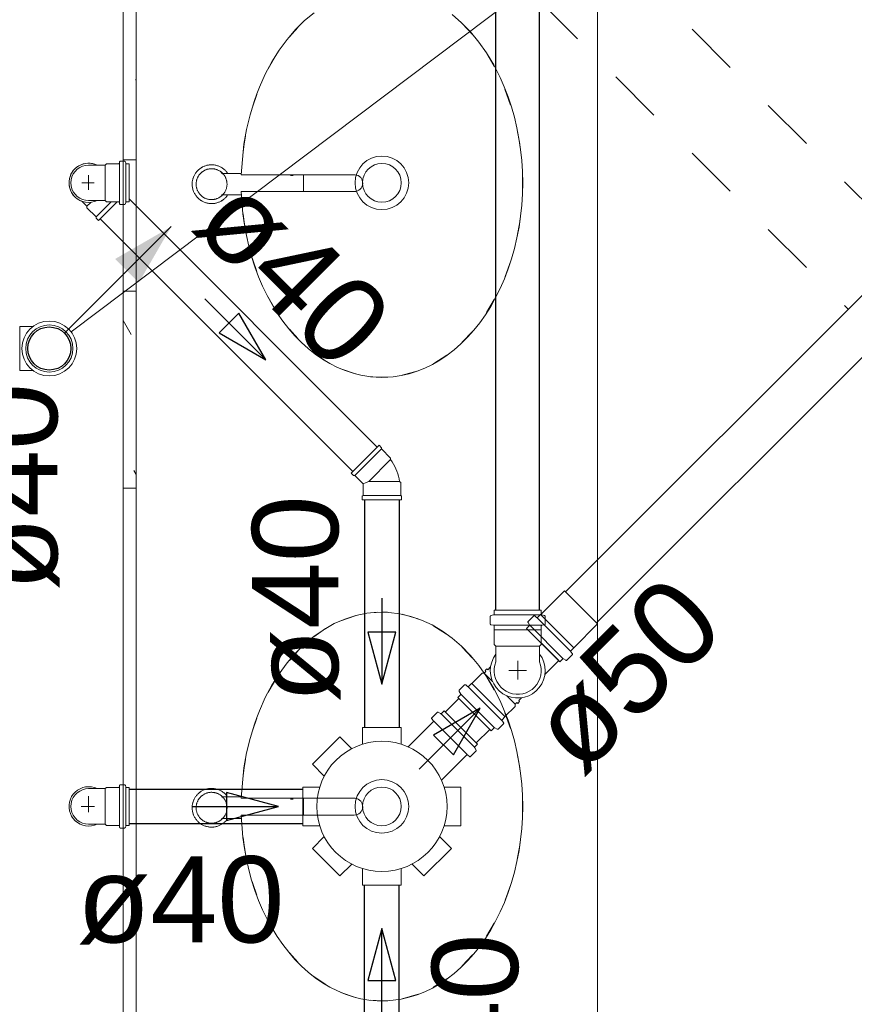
# Model space of a CAD drawing. Header units: millimetres. Extents: x 567 to 934, y -1 to 364.
# Tile 29 of 256: x 606.23 to 608.16, y 44.62 to 46.9. Entities that reach past the tile are written whole.
import ezdxf

# ---------------------------------------------------------------- set-up
doc = ezdxf.new("R2010")
doc.units = ezdxf.units.MM
doc.header["$MEASUREMENT"] = 0
doc.linetypes.add('JIS_02_1.2', pattern=[0.25, 0.125, -0.125])
doc.linetypes.add('NULL', pattern=[0])
for name, color, linetype, lineweight in [('AP-Condutos', 14, 'JIS_02_1.2', 25), ('CV-Condutos', 14, 'Continuous', 25), ('CV-Indicação coluna', 14, 'Continuous', 13), ('Simbolos', 14, 'Continuous', 20), ('Simbolos_int', 14, 'Continuous', 15), ('TQ-Condutos', 14, 'Continuous', 25), ('TQ-Sentido conduto', 14, 'Continuous', 30), ('TQ-Textos conduto', 7, 'Continuous', 9)]:
    doc.layers.add(name, color=color, linetype=linetype, lineweight=lineweight)
doc.layers.add('ARQ FINA', color=8, linetype='Continuous')
doc.styles.add('Arial', font='arial.ttf')

msp = doc.modelspace()

# ---------------------------------------------------------------- hatches: boundary and pattern name
at = {"layer": 'CV-Condutos', "linetype": 'Continuous'}
msp.add_hatch(color=11, dxfattribs=at).paths.add_polyline_path([(606.5771, 46.4209), (606.4472, 46.3459), (606.5021, 46.291)])

# ---------------------------------------------------------------- linework, layer by layer
at = {"layer": 'AP-Condutos'}
for p, q in [((607.4312, 47.2321), (608.2907, 46.3726)), ((607.4312, 46.9448), (608.147, 46.229))]:
    msp.add_line(p, q, dxfattribs=at)
at = {"layer": 'ARQ FINA', "lineweight": 5}
for p, q in [((606.4656, 42.909), (606.4656, 47.239)), ((606.4956, 42.909), (606.4956, 47.242)), ((607.5656, 47.242), (607.5656, 42.939)), ((606.7398, 46.5443), (606.6934, 46.5443)), ((606.7394, 46.5412), (607.0034, 46.5412)), ((606.86, 46.5393), (606.8535, 46.5393)), ((606.8839, 46.5193), (606.8839, 46.541)), ((606.8839, 46.5019), (606.8839, 46.5193)), ((606.694, 46.4943), (606.7404, 46.4943)), ((607.0016, 46.502), (606.7395, 46.502)), ((606.7398, 45.0978), (606.6934, 45.0978)), ((606.7394, 45.0947), (607.0034, 45.0947)), ((606.86, 45.0928), (606.8535, 45.0928)), ((606.8839, 45.0728), (606.8839, 45.0945)), ((606.8839, 45.0554), (606.8839, 45.0728)), ((606.694, 45.0478), (606.7404, 45.0478)), ((607.0016, 45.0555), (606.7395, 45.0555))]:
    msp.add_line(p, q, dxfattribs=at)
at = {"layer": 'ARQ FINA', "linetype": 'Continuous', "lineweight": 5}
for p, q in [((606.4956, 46.7604), (606.4944, 46.7624)), ((606.4656, 46.5759), (606.4956, 46.5759)), ((606.4656, 46.2711), (606.4956, 46.2711)), ((606.4842, 46.1705), (606.4656, 46.2027)), ((606.4956, 45.846), (606.4903, 45.8552)), ((606.4656, 45.8139), (606.4956, 45.8139)), ((606.4656, 44.8995), (606.4956, 44.8995))]:
    msp.add_line(p, q, dxfattribs=at)
at = {"layer": 'ARQ FINA', "lineweight": 5}
for points in [[(606.9083, 46.9171), (606.8862, 46.8988), (606.8654, 46.8782), (606.8456, 46.8552), (606.8273, 46.8302), (606.8105, 46.8034), (606.7952, 46.7747), (606.7816, 46.7444), (606.7755, 46.7289), (606.7699, 46.713), (606.7598, 46.68), (606.7518, 46.6463), (606.7457, 46.612), (606.7394, 46.5412)], [(606.7395, 46.502), (606.7433, 46.4503), (606.7468, 46.425), (606.7513, 46.4001), (606.7569, 46.3755), (606.7635, 46.3512), (606.7711, 46.3275), (606.7796, 46.3045), (606.7891, 46.2823), (606.7996, 46.2608), (606.8109, 46.24), (606.8229, 46.2204), (606.8358, 46.2017), (606.8496, 46.184), (606.864, 46.1674), (606.879, 46.1521), (606.8946, 46.1379), (606.9109, 46.125), (606.9277, 46.1134), (606.9448, 46.1031), (606.9624, 46.0943), (606.9803, 46.0868), (606.9986, 46.0807), (607.017, 46.0762), (607.0355, 46.0731), (607.0543, 46.0714), (607.0731, 46.0713), (607.0917, 46.0726), (607.1103, 46.0754), (607.1288, 46.0797), (607.1471, 46.0854), (607.165, 46.0926), (607.1827, 46.1011), (607.2, 46.1111), (607.2169, 46.1225), (607.2332, 46.1351), (607.2489, 46.1489), (607.2641, 46.1641), (607.2787, 46.1805), (607.2925, 46.1978), (607.3056, 46.2163), (607.3179, 46.2359), (607.3294, 46.2564), (607.34, 46.2776), (607.3496, 46.2997), (607.3584, 46.3226), (607.3662, 46.3462), (607.373, 46.3702), (607.3788, 46.3948), (607.3836, 46.4199), (607.3873, 46.4453), (607.39, 46.4708), (607.3916, 46.4965), (607.3921, 46.5224), (607.3915, 46.5484), (607.3899, 46.5741), (607.3872, 46.5996), (607.3834, 46.625), (607.3786, 46.6501), (607.3728, 46.6746), (607.366, 46.6986), (607.3582, 46.7222), (607.3493, 46.7451), (607.3397, 46.7671), (607.3248, 46.7961), (607.3083, 46.8236), (607.2904, 46.849), (607.2711, 46.8724), (607.2504, 46.8938), (607.2287, 46.9127)], [(607.2519, 46.8916), (607.2756, 46.8664)], [(606.8512, 46.8612), (606.8706, 46.8828)], [(607.308, 46.8229), (607.3262, 46.7924)], [(606.8022, 46.7872), (606.8164, 46.8122)], [(607.351, 46.7396), (607.3642, 46.7029)], [(606.7648, 46.6957), (606.7655, 46.698), (606.7753, 46.727)], [(607.3792, 46.6455), (607.3852, 46.6119), (607.3864, 46.6033)], [(606.7436, 46.5938), (606.746, 46.6119), (606.7492, 46.6313)], [(606.6706, 46.5643), (606.6688, 46.5642), (606.667, 46.5641), (606.6652, 46.5639), (606.6634, 46.5637), (606.6617, 46.5634), (606.6599, 46.563), (606.6582, 46.5625), (606.6564, 46.562), (606.6548, 46.5614), (606.6531, 46.5607), (606.6514, 46.56), (606.6498, 46.5592), (606.6482, 46.5583), (606.6467, 46.5574), (606.6452, 46.5564), (606.6437, 46.5554), (606.6423, 46.5543), (606.6409, 46.5531), (606.6396, 46.5519), (606.6383, 46.5506), (606.6371, 46.5493), (606.6359, 46.5479), (606.6348, 46.5465), (606.6337, 46.5451), (606.6327, 46.5436), (606.6318, 46.5421), (606.6309, 46.5405), (606.6301, 46.5389), (606.6293, 46.5372), (606.6287, 46.5356), (606.628, 46.5339), (606.6275, 46.5322), (606.627, 46.5304), (606.6266, 46.5287), (606.6263, 46.5269), (606.626, 46.5251), (606.6258, 46.5234), (606.6257, 46.5216), (606.6256, 46.5198), (606.6256, 46.518), (606.6257, 46.5162), (606.6259, 46.5144), (606.6261, 46.5126), (606.6264, 46.5108), (606.6268, 46.509), (606.6272, 46.5073), (606.6277, 46.5056), (606.6283, 46.5039), (606.629, 46.5022), (606.6297, 46.5005), (606.6305, 46.4989), (606.6313, 46.4973), (606.6322, 46.4958), (606.6332, 46.4943), (606.6342, 46.4928), (606.6353, 46.4914), (606.6365, 46.49), (606.6377, 46.4886), (606.6389, 46.4873), (606.6402, 46.4861), (606.6416, 46.4849), (606.643, 46.4838), (606.6444, 46.4827), (606.6459, 46.4817), (606.6474, 46.4807), (606.649, 46.4798), (606.6506, 46.479), (606.6522, 46.4782), (606.6538, 46.4775), (606.6555, 46.4769), (606.6572, 46.4763), (606.659, 46.4758), (606.6607, 46.4754), (606.6625, 46.475), (606.6643, 46.4747), (606.666, 46.4745), (606.6678, 46.4744), (606.6696, 46.4743), (606.6706, 46.4743)], [(606.6706, 46.5551), (606.6692, 46.5551), (606.6677, 46.555), (606.6663, 46.5548), (606.6649, 46.5546), (606.6635, 46.5544), (606.6621, 46.5541), (606.6607, 46.5537), (606.6593, 46.5533), (606.658, 46.5528), (606.6567, 46.5523), (606.6553, 46.5517), (606.6541, 46.551), (606.6528, 46.5504), (606.6516, 46.5496), (606.6504, 46.5488), (606.6492, 46.548), (606.6481, 46.5471), (606.647, 46.5462), (606.6459, 46.5452), (606.6449, 46.5442), (606.6439, 46.5432), (606.643, 46.5421), (606.6421, 46.541), (606.6413, 46.5398), (606.6405, 46.5386), (606.6397, 46.5374), (606.639, 46.5362), (606.6384, 46.5349), (606.6378, 46.5336), (606.6372, 46.5323), (606.6367, 46.5309), (606.6363, 46.5295), (606.6359, 46.5282), (606.6356, 46.5268), (606.6353, 46.5254), (606.6351, 46.5239), (606.6349, 46.5225), (606.6348, 46.5211), (606.6348, 46.5197), (606.6348, 46.5182), (606.6349, 46.5168), (606.635, 46.5154), (606.6352, 46.5139), (606.6354, 46.5125), (606.6357, 46.5111), (606.6361, 46.5097), (606.6365, 46.5084), (606.6369, 46.507), (606.6375, 46.5057), (606.638, 46.5044), (606.6387, 46.5031), (606.6393, 46.5018), (606.64, 46.5006), (606.6408, 46.4994), (606.6416, 46.4982), (606.6425, 46.497), (606.6434, 46.4959), (606.6444, 46.4949), (606.6454, 46.4938), (606.6464, 46.4929), (606.6475, 46.4919), (606.6486, 46.491), (606.6497, 46.4902), (606.6509, 46.4893), (606.6521, 46.4886), (606.6534, 46.4879), (606.6546, 46.4872), (606.6559, 46.4866), (606.6573, 46.486), (606.6586, 46.4855), (606.66, 46.4851), (606.6613, 46.4847), (606.6627, 46.4843), (606.6641, 46.484), (606.6655, 46.4838), (606.667, 46.4836), (606.6684, 46.4835), (606.6698, 46.4835), (606.6706, 46.4834)], [(606.708, 46.5443), (606.707, 46.5458), (606.7059, 46.5472), (606.7048, 46.5486), (606.7036, 46.5499), (606.7023, 46.5512), (606.701, 46.5525), (606.6996, 46.5536), (606.6982, 46.5548), (606.6968, 46.5559), (606.6953, 46.5569), (606.6938, 46.5578), (606.6922, 46.5587), (606.6906, 46.5596), (606.689, 46.5603), (606.6874, 46.561), (606.6857, 46.5617), (606.684, 46.5622), (606.6822, 46.5627), (606.6805, 46.5632), (606.6787, 46.5635), (606.677, 46.5638), (606.6752, 46.564), (606.6734, 46.5642), (606.6716, 46.5643), (606.6706, 46.5643)], [(606.6706, 46.4834), (606.672, 46.4835), (606.6735, 46.4836), (606.6749, 46.4837), (606.6763, 46.4839), (606.6777, 46.4842), (606.6791, 46.4845), (606.6805, 46.4848), (606.6819, 46.4853), (606.6832, 46.4857), (606.6846, 46.4863), (606.6859, 46.4869), (606.6871, 46.4875), (606.6884, 46.4882), (606.6896, 46.4889), (606.6908, 46.4897), (606.692, 46.4905), (606.6931, 46.4914), (606.6942, 46.4923), (606.6953, 46.4933), (606.6963, 46.4943), (606.6973, 46.4954), (606.6982, 46.4964), (606.6991, 46.4976), (606.6999, 46.4987), (606.7007, 46.4999), (606.7015, 46.5011), (606.7022, 46.5024), (606.7028, 46.5037), (606.7034, 46.505), (606.704, 46.5063), (606.7045, 46.5076), (606.7049, 46.509), (606.7053, 46.5104), (606.7056, 46.5118), (606.7059, 46.5132), (606.7061, 46.5146), (606.7063, 46.516), (606.7064, 46.5175), (606.7064, 46.5189), (606.7064, 46.5203), (606.7063, 46.5217), (606.7062, 46.5232), (606.706, 46.5246), (606.7058, 46.526), (606.7055, 46.5274), (606.7051, 46.5288), (606.7047, 46.5302), (606.7043, 46.5315), (606.7037, 46.5329), (606.7032, 46.5342), (606.7026, 46.5355), (606.7019, 46.5367), (606.7012, 46.538), (606.7004, 46.5392), (606.6996, 46.5404), (606.6987, 46.5415), (606.6978, 46.5426), (606.6968, 46.5437), (606.6958, 46.5447), (606.6948, 46.5457), (606.6937, 46.5466), (606.6926, 46.5475), (606.6915, 46.5484), (606.6903, 46.5492), (606.6891, 46.55), (606.6878, 46.5507), (606.6866, 46.5513), (606.6853, 46.552), (606.6839, 46.5525), (606.6826, 46.553), (606.6812, 46.5535), (606.6799, 46.5539), (606.6785, 46.5542), (606.6771, 46.5545), (606.6757, 46.5547), (606.6742, 46.5549), (606.6728, 46.555), (606.6714, 46.5551), (606.6706, 46.5551)], [(607.3914, 46.5444), (607.3918, 46.522), (607.3914, 46.5)], [(606.6706, 46.4743), (606.6724, 46.4743), (606.6742, 46.4744), (606.676, 46.4746), (606.6778, 46.4748), (606.6795, 46.4752), (606.6813, 46.4756), (606.683, 46.476), (606.6848, 46.4766), (606.6865, 46.4772), (606.6881, 46.4778), (606.6898, 46.4786), (606.6914, 46.4794), (606.693, 46.4802), (606.6945, 46.4811), (606.696, 46.4821), (606.6975, 46.4832), (606.6989, 46.4843), (606.7003, 46.4854), (606.7016, 46.4867), (606.7029, 46.4879), (606.7041, 46.4892), (606.7053, 46.4906), (606.7064, 46.492), (606.7075, 46.4935), (606.7085, 46.495)], [(606.7493, 46.4124), (606.746, 46.4322), (606.7436, 46.4503)], [(607.3865, 46.4411), (607.3852, 46.4322), (607.3793, 46.3989)], [(606.7755, 46.3167), (606.7655, 46.3461), (606.7647, 46.3485)], [(607.3643, 46.3415), (607.3511, 46.3048)], [(606.8166, 46.2316), (606.8021, 46.2571)], [(607.3263, 46.2519), (607.3082, 46.2214)], [(606.8708, 46.161), (606.8512, 46.183)], [(607.2757, 46.1779), (607.2521, 46.1527)], [(606.9354, 46.109), (606.9078, 46.1279)], [(607.216, 46.1224), (607.1864, 46.1035), (607.1854, 46.1029)], [(607.0064, 46.0787), (606.9706, 46.0909)], [(607.0656, 46.0711), (607.0395, 46.0726)], [(607.0792, 46.0715), (607.0656, 46.0711)], [(607.1499, 46.0866), (607.1126, 46.0759)], [(606.7395, 45.0555), (606.7433, 45.0038), (606.7468, 44.9785), (606.7513, 44.9536), (606.7569, 44.929), (606.7635, 44.9047), (606.7711, 44.881), (606.7796, 44.858), (606.7891, 44.8358), (606.7996, 44.8143), (606.8109, 44.7935), (606.8229, 44.7739), (606.8358, 44.7552), (606.8496, 44.7375), (606.864, 44.7209), (606.879, 44.7056), (606.8946, 44.6914), (606.9109, 44.6785), (606.9277, 44.6669), (606.9448, 44.6566), (606.9624, 44.6478), (606.9803, 44.6403), (606.9986, 44.6342), (607.017, 44.6297), (607.0355, 44.6266), (607.0543, 44.6249), (607.0731, 44.6248), (607.0917, 44.6261), (607.1103, 44.6289), (607.1288, 44.6332), (607.1471, 44.6389), (607.165, 44.646), (607.1827, 44.6546), (607.2, 44.6646), (607.2169, 44.676), (607.2332, 44.6885), (607.2489, 44.7024), (607.2641, 44.7176), (607.2787, 44.734), (607.2925, 44.7513), (607.3056, 44.7698), (607.3179, 44.7894), (607.3294, 44.8099), (607.34, 44.8311), (607.3496, 44.8532), (607.3584, 44.8761), (607.3662, 44.8997), (607.373, 44.9237), (607.3788, 44.9483), (607.3836, 44.9734), (607.3873, 44.9988), (607.39, 45.0243), (607.3916, 45.05), (607.3921, 45.0759), (607.3915, 45.1019), (607.3899, 45.1276), (607.3872, 45.1531), (607.3834, 45.1785), (607.3786, 45.2036), (607.3728, 45.2281), (607.366, 45.2521), (607.3582, 45.2756), (607.3493, 45.2986), (607.3397, 45.3206), (607.3248, 45.3496), (607.3083, 45.3771), (607.2904, 45.4025), (607.2711, 45.4259), (607.2504, 45.4473), (607.2287, 45.4662), (607.2059, 45.4827), (607.1821, 45.4967), (607.1578, 45.5081), (607.1328, 45.5168), (607.1074, 45.5227), (607.0818, 45.5259), (607.056, 45.5262), (607.0303, 45.5238), (607.0049, 45.5186), (606.9798, 45.5106), (606.9552, 45.4999), (606.9314, 45.4866), (606.9083, 45.4706), (606.8862, 45.4523), (606.8654, 45.4317), (606.8456, 45.4087), (606.8273, 45.3837), (606.8105, 45.3569), (606.7952, 45.3282), (606.7816, 45.2979), (606.7755, 45.2824), (606.7699, 45.2664), (606.7598, 45.2335), (606.7518, 45.1998), (606.7457, 45.1655), (606.7394, 45.0947)], [(607.0391, 45.5249), (607.0656, 45.5264)], [(607.0656, 45.5264), (607.0789, 45.5261)], [(607.1123, 45.5217), (607.1496, 45.5111)], [(606.9703, 45.5066), (607.0061, 45.5188)], [(606.9077, 45.4696), (606.9351, 45.4884)], [(607.1851, 45.4948), (607.1864, 45.4941), (607.2158, 45.4754)], [(606.8512, 45.4147), (606.8706, 45.4363)], [(607.2519, 45.4451), (607.2756, 45.4199)], [(606.8022, 45.3407), (606.8164, 45.3657)], [(607.308, 45.3764), (607.3262, 45.3459)], [(607.351, 45.2931), (607.3642, 45.2564)], [(606.7648, 45.2492), (606.7655, 45.2515), (606.7753, 45.2805)], [(606.7436, 45.1473), (606.746, 45.1654), (606.7492, 45.1848)], [(607.3792, 45.199), (607.3852, 45.1654), (607.3864, 45.1568)], [(606.6706, 45.1178), (606.6688, 45.1177), (606.667, 45.1176), (606.6652, 45.1174), (606.6634, 45.1172), (606.6617, 45.1169), (606.6599, 45.1165), (606.6582, 45.116), (606.6564, 45.1155), (606.6548, 45.1149), (606.6531, 45.1142), (606.6514, 45.1135), (606.6498, 45.1127), (606.6482, 45.1118), (606.6467, 45.1109), (606.6452, 45.1099), (606.6437, 45.1089), (606.6423, 45.1078), (606.6409, 45.1066), (606.6396, 45.1054), (606.6383, 45.1041), (606.6371, 45.1028), (606.6359, 45.1014), (606.6348, 45.1), (606.6337, 45.0986), (606.6327, 45.0971), (606.6318, 45.0955), (606.6309, 45.094), (606.6301, 45.0924), (606.6293, 45.0907), (606.6287, 45.0891), (606.628, 45.0874), (606.6275, 45.0857), (606.627, 45.0839), (606.6266, 45.0822), (606.6263, 45.0804), (606.626, 45.0786), (606.6258, 45.0768), (606.6257, 45.0751), (606.6256, 45.0733), (606.6256, 45.0715), (606.6257, 45.0697), (606.6259, 45.0679), (606.6261, 45.0661), (606.6264, 45.0643), (606.6268, 45.0625), (606.6272, 45.0608), (606.6277, 45.0591), (606.6283, 45.0574), (606.629, 45.0557), (606.6297, 45.054), (606.6305, 45.0524), (606.6313, 45.0508), (606.6322, 45.0493), (606.6332, 45.0478), (606.6342, 45.0463), (606.6353, 45.0448), (606.6365, 45.0435), (606.6377, 45.0421), (606.6389, 45.0408), (606.6402, 45.0396), (606.6416, 45.0384), (606.643, 45.0373), (606.6444, 45.0362), (606.6459, 45.0352), (606.6474, 45.0342), (606.649, 45.0333), (606.6506, 45.0325), (606.6522, 45.0317), (606.6538, 45.031), (606.6555, 45.0304), (606.6572, 45.0298), (606.659, 45.0293), (606.6607, 45.0289), (606.6625, 45.0285), (606.6643, 45.0282), (606.666, 45.028), (606.6678, 45.0279), (606.6696, 45.0278), (606.6706, 45.0278)], [(606.708, 45.0978), (606.707, 45.0992), (606.7059, 45.1007), (606.7048, 45.1021), (606.7036, 45.1034), (606.7023, 45.1047), (606.701, 45.1059), (606.6996, 45.1071), (606.6982, 45.1083), (606.6968, 45.1093), (606.6953, 45.1104), (606.6938, 45.1113), (606.6922, 45.1122), (606.6906, 45.1131), (606.689, 45.1138), (606.6874, 45.1145), (606.6857, 45.1152), (606.684, 45.1157), (606.6822, 45.1162), (606.6805, 45.1167), (606.6787, 45.117), (606.677, 45.1173), (606.6752, 45.1175), (606.6734, 45.1177), (606.6716, 45.1178), (606.6706, 45.1178)], [(606.6706, 45.1086), (606.6692, 45.1086), (606.6677, 45.1085), (606.6663, 45.1083), (606.6649, 45.1081), (606.6635, 45.1079), (606.6621, 45.1076), (606.6607, 45.1072), (606.6593, 45.1068), (606.658, 45.1063), (606.6567, 45.1058), (606.6553, 45.1052), (606.6541, 45.1045), (606.6528, 45.1039), (606.6516, 45.1031), (606.6504, 45.1023), (606.6492, 45.1015), (606.6481, 45.1006), (606.647, 45.0997), (606.6459, 45.0987), (606.6449, 45.0977), (606.6439, 45.0967), (606.643, 45.0956), (606.6421, 45.0945), (606.6413, 45.0933), (606.6405, 45.0921), (606.6397, 45.0909), (606.639, 45.0896), (606.6384, 45.0884), (606.6378, 45.0871), (606.6372, 45.0857), (606.6367, 45.0844), (606.6363, 45.083), (606.6359, 45.0817), (606.6356, 45.0803), (606.6353, 45.0789), (606.6351, 45.0774), (606.6349, 45.076), (606.6348, 45.0746), (606.6348, 45.0732), (606.6348, 45.0717), (606.6349, 45.0703), (606.635, 45.0689), (606.6352, 45.0674), (606.6354, 45.066), (606.6357, 45.0646), (606.6361, 45.0632), (606.6365, 45.0619), (606.6369, 45.0605), (606.6375, 45.0592), (606.638, 45.0579), (606.6387, 45.0566), (606.6393, 45.0553), (606.64, 45.0541), (606.6408, 45.0529), (606.6416, 45.0517), (606.6425, 45.0505), (606.6434, 45.0494), (606.6444, 45.0484), (606.6454, 45.0473), (606.6464, 45.0464), (606.6475, 45.0454), (606.6486, 45.0445), (606.6497, 45.0436), (606.6509, 45.0428), (606.6521, 45.0421), (606.6534, 45.0414), (606.6546, 45.0407), (606.6559, 45.0401), (606.6573, 45.0395), (606.6586, 45.039), (606.66, 45.0386), (606.6613, 45.0382), (606.6627, 45.0378), (606.6641, 45.0375), (606.6655, 45.0373), (606.667, 45.0371), (606.6684, 45.037), (606.6698, 45.037), (606.6706, 45.0369)], [(606.6706, 45.0369), (606.672, 45.037), (606.6735, 45.0371), (606.6749, 45.0372), (606.6763, 45.0374), (606.6777, 45.0377), (606.6791, 45.038), (606.6805, 45.0383), (606.6819, 45.0388), (606.6832, 45.0392), (606.6846, 45.0398), (606.6859, 45.0404), (606.6871, 45.041), (606.6884, 45.0417), (606.6896, 45.0424), (606.6908, 45.0432), (606.692, 45.044), (606.6931, 45.0449), (606.6942, 45.0458), (606.6953, 45.0468), (606.6963, 45.0478), (606.6973, 45.0489), (606.6982, 45.0499), (606.6991, 45.0511), (606.6999, 45.0522), (606.7007, 45.0534), (606.7015, 45.0546), (606.7022, 45.0559), (606.7028, 45.0572), (606.7034, 45.0585), (606.704, 45.0598), (606.7045, 45.0611), (606.7049, 45.0625), (606.7053, 45.0639), (606.7056, 45.0653), (606.7059, 45.0667), (606.7061, 45.0681), (606.7063, 45.0695), (606.7064, 45.0709), (606.7064, 45.0724), (606.7064, 45.0738), (606.7063, 45.0752), (606.7062, 45.0767), (606.706, 45.0781), (606.7058, 45.0795), (606.7055, 45.0809), (606.7051, 45.0823), (606.7047, 45.0837), (606.7043, 45.085), (606.7037, 45.0864), (606.7032, 45.0877), (606.7026, 45.089), (606.7019, 45.0902), (606.7012, 45.0915), (606.7004, 45.0927), (606.6996, 45.0938), (606.6987, 45.095), (606.6978, 45.0961), (606.6968, 45.0972), (606.6958, 45.0982), (606.6948, 45.0992), (606.6937, 45.1001), (606.6926, 45.101), (606.6915, 45.1019), (606.6903, 45.1027), (606.6891, 45.1035), (606.6878, 45.1042), (606.6866, 45.1048), (606.6853, 45.1055), (606.6839, 45.106), (606.6826, 45.1065), (606.6812, 45.107), (606.6799, 45.1074), (606.6785, 45.1077), (606.6771, 45.108), (606.6757, 45.1082), (606.6742, 45.1084), (606.6728, 45.1085), (606.6714, 45.1086), (606.6706, 45.1086)], [(607.3914, 45.0979), (607.3918, 45.0755), (607.3914, 45.0535)], [(606.6706, 45.0278), (606.6724, 45.0278), (606.6742, 45.0279), (606.676, 45.0281), (606.6778, 45.0283), (606.6795, 45.0287), (606.6813, 45.0291), (606.683, 45.0295), (606.6848, 45.03), (606.6865, 45.0307), (606.6881, 45.0313), (606.6898, 45.0321), (606.6914, 45.0329), (606.693, 45.0337), (606.6945, 45.0346), (606.696, 45.0356), (606.6975, 45.0367), (606.6989, 45.0378), (606.7003, 45.0389), (606.7016, 45.0401), (606.7029, 45.0414), (606.7041, 45.0427), (606.7053, 45.0441), (606.7064, 45.0455), (606.7075, 45.047), (606.7085, 45.0485)], [(606.7493, 44.9659), (606.746, 44.9857), (606.7436, 45.0038)], [(607.3865, 44.9946), (607.3852, 44.9857), (607.3793, 44.9524)], [(606.7755, 44.8702), (606.7655, 44.8996), (606.7647, 44.902)], [(607.3643, 44.895), (607.3511, 44.8583)], [(606.8166, 44.7851), (606.8021, 44.8106)], [(607.3263, 44.8054), (607.3082, 44.7749)], [(606.8708, 44.7145), (606.8512, 44.7365)], [(607.2757, 44.7314), (607.2521, 44.7062)], [(606.9354, 44.6625), (606.9078, 44.6814)], [(607.216, 44.6759), (607.1864, 44.657), (607.1854, 44.6564)], [(607.0064, 44.6322), (606.9706, 44.6444)], [(607.1499, 44.6401), (607.1126, 44.6294)], [(607.0656, 44.6246), (607.0395, 44.6261)], [(607.0792, 44.625), (607.0656, 44.6246)]]:
    msp.add_lwpolyline(points, dxfattribs=at)
for centre, radius in [((607.0656, 46.5224), 0.0621), ((607.0656, 46.5224), 0.045), ((607.0656, 45.0759), 0.0621), ((607.0656, 45.0759), 0.045)]:
    msp.add_circle(centre, radius, dxfattribs=at)
for centre, radius, start, end in [((606.6706, 46.5193), 0.0358, 126.9939, 148.3523), ((606.6706, 46.5193), 0.045, 121.499, 131.1537), ((606.6706, 46.5193), 0.045, 90, 97.227), ((606.6706, 46.5193), 0.0358, 90, 95.0184), ((606.6706, 46.5193), 0.045, 84.0978, 90), ((606.6706, 46.5193), 0.0358, 82.8453, 90), ((606.6706, 46.5193), 0.045, 47.4436, 60.7005), ((606.6706, 46.5193), 0.045, 155.3631, 168.6584), ((606.6706, 46.5193), 0.0358, 38.9543, 52.1332), ((607.0016, 46.5217), 0.0196, 270, 84.5826), ((606.6706, 46.5193), 0.045, 191.2838, 201.3214), ((606.6706, 46.5193), 0.045, 227.4436, 240.7005), ((606.6706, 46.5193), 0.0358, 218.9543, 232.1332), ((606.6706, 46.5193), 0.0358, 262.8453, 270), ((606.6706, 46.5193), 0.0358, 270, 275.0184), ((606.6706, 46.5193), 0.0358, 306.9939, 328.3523), ((606.6706, 46.5193), 0.045, 301.499, 311.1537), ((606.6706, 46.5193), 0.045, 264.0978, 270), ((606.6706, 46.5193), 0.045, 270, 277.227), ((606.6706, 45.0728), 0.045, 121.499, 131.1537), ((606.6706, 45.0728), 0.045, 90, 97.227), ((606.6706, 45.0728), 0.045, 84.0978, 90), ((606.6706, 45.0728), 0.045, 47.4436, 60.7005), ((606.6706, 45.0728), 0.045, 155.3631, 168.6584), ((606.6706, 45.0728), 0.0358, 126.9939, 148.3523), ((606.6706, 45.0728), 0.0358, 90, 95.0184), ((606.6706, 45.0728), 0.0358, 82.8453, 90), ((606.6706, 45.0728), 0.0358, 38.9543, 52.1332), ((607.0016, 45.0752), 0.0196, 270, 84.5826), ((606.6706, 45.0728), 0.045, 191.2838, 201.3214), ((606.6706, 45.0728), 0.0358, 218.9543, 232.1332), ((606.6706, 45.0728), 0.0358, 306.9939, 328.3523), ((606.6706, 45.0728), 0.045, 227.4436, 240.7005), ((606.6706, 45.0728), 0.045, 264.0978, 270), ((606.6706, 45.0728), 0.0358, 262.8453, 270), ((606.6706, 45.0728), 0.0358, 270, 275.0184), ((606.6706, 45.0728), 0.045, 270, 277.0717), ((606.6706, 45.0728), 0.045, 301.499, 311.1537)]:
    msp.add_arc(centre, radius, start, end, dxfattribs=at)
at = {"layer": 'CV-Condutos'}
for p, q in [((607.3298, 45.5308), (607.3298, 48.7945)), ((607.4312, 45.5308), (607.4312, 48.7945))]:
    msp.add_line(p, q, dxfattribs=at)
msp.add_lwpolyline([(606.3296, 46.1734), (606.5771, 46.4209)], dxfattribs=at)
msp.add_circle((606.2943, 46.1381), 0.05, dxfattribs=at)
at = {"layer": 'CV-Indicação coluna'}
msp.add_line((607.6854, 47.1874), (606.345, 46.1764), dxfattribs=at)
at = {"layer": 'Simbolos'}
for p, q in [((606.4572, 46.5706), (606.457, 46.5683)), ((606.4687, 46.5725), (606.4592, 46.5725)), ((606.4707, 46.571), (606.4715, 46.568)), ((606.3856, 46.5636), (606.4051, 46.5636)), ((606.4051, 46.5636), (606.4237, 46.5636)), ((606.4266, 46.5665), (606.4237, 46.5636)), ((606.455, 46.5665), (606.4266, 46.5665)), ((606.4796, 46.5665), (606.4734, 46.5665)), ((606.4796, 46.4783), (606.4796, 46.5665)), ((606.3703, 46.4794), (606.3816, 46.4681)), ((606.3856, 46.4812), (606.4051, 46.4812)), ((606.4051, 46.4812), (606.4237, 46.4812)), ((606.4266, 46.4783), (606.4237, 46.4812)), ((606.3816, 46.4647), (606.3816, 46.4681)), ((606.4029, 46.4435), (606.3816, 46.4647)), ((606.4085, 46.435), (606.4518, 46.4783)), ((606.455, 46.4783), (606.4266, 46.4783)), ((606.4572, 46.4741), (606.457, 46.4765)), ((606.4687, 46.4723), (606.4592, 46.4723)), ((606.4707, 46.4738), (606.4715, 46.4768)), ((606.4796, 46.4783), (606.4734, 46.4783)), ((606.4029, 46.4406), (606.4029, 46.4435)), ((606.4085, 46.435), (606.4029, 46.4406)), ((606.2559, 46.1888), (606.2257, 46.1888)), ((606.2559, 46.0874), (606.2257, 46.0874)), ((606.9945, 45.849), (607.059, 45.9135)), ((607.059, 45.9135), (607.0646, 45.9079)), ((607.0646, 45.9079), (607.0646, 45.905)), ((607.0646, 45.905), (607.0858, 45.8838)), ((607.0858, 45.8838), (607.0858, 45.8804)), ((606.9945, 45.849), (607.0001, 45.8434)), ((607.0001, 45.8434), (607.003, 45.8434)), ((607.003, 45.8434), (607.022, 45.8243)), ((607.022, 45.7974), (607.022, 45.8243)), ((607.1092, 45.8274), (607.1068, 45.8298)), ((607.1092, 45.7974), (607.1092, 45.8274)), ((607.02, 45.7954), (607.022, 45.7974)), ((607.02, 45.7874), (607.02, 45.7954)), ((607.1112, 45.7954), (607.1092, 45.7974)), ((607.1112, 45.7874), (607.1112, 45.7954)), ((607.02, 45.7874), (607.1112, 45.7874)), ((607.4339, 45.5209), (607.4891, 45.5762)), ((607.3185, 45.5185), (607.3244, 45.5201)), ((607.3259, 45.5308), (607.4353, 45.5308)), ((607.3259, 45.5308), (607.3259, 45.5221)), ((607.4267, 45.5143), (607.4333, 45.5209)), ((607.4333, 45.5209), (607.4339, 45.5209)), ((607.4353, 45.5308), (607.4353, 45.5221)), ((607.4427, 45.5186), (607.4368, 45.5201)), ((607.317, 45.5166), (607.317, 45.4991)), ((607.4045, 45.5026), (607.4076, 45.4973)), ((607.4048, 45.5051), (607.4172, 45.5175)), ((607.4199, 45.5176), (607.424, 45.5142)), ((607.4442, 45.5166), (607.4442, 45.4991)), ((607.5107, 45.4441), (607.5659, 45.4994)), ((607.3188, 45.4971), (607.3241, 45.4966)), ((607.3259, 45.4946), (607.3259, 45.4853)), ((607.3259, 45.4853), (607.3263, 45.4849)), ((607.3263, 45.4849), (607.3263, 45.4513)), ((607.4011, 45.4888), (607.4073, 45.4949)), ((607.4785, 45.4114), (607.4011, 45.4888)), ((607.4353, 45.4853), (607.4349, 45.4849)), ((607.4349, 45.4849), (607.4349, 45.4513)), ((607.4353, 45.4946), (607.4353, 45.4853)), ((607.4424, 45.4971), (607.4371, 45.4966)), ((607.3263, 45.4513), (607.3299, 45.4477)), ((607.3299, 45.4477), (607.3299, 45.4113)), ((607.4349, 45.4513), (607.4313, 45.4477)), ((607.4313, 45.4477), (607.4313, 45.4113)), ((607.5073, 45.4302), (607.5039, 45.4343)), ((607.504, 45.437), (607.5107, 45.4436)), ((607.5107, 45.4436), (607.5107, 45.4441)), ((607.4436, 45.3821), (607.4757, 45.4142)), ((607.4785, 45.4114), (607.4846, 45.4176)), ((607.4924, 45.4148), (607.487, 45.4179)), ((607.4948, 45.4151), (607.5072, 45.4275)), ((607.2741, 45.3611), (607.2979, 45.3848)), ((607.2979, 45.3848), (607.303, 45.3848)), ((607.303, 45.3848), (607.3066, 45.3885)), ((607.3047, 45.3908), (607.3088, 45.395)), ((607.3066, 45.3885), (607.3047, 45.3908)), ((607.3112, 45.393), (607.3088, 45.395)), ((607.3112, 45.393), (607.3176, 45.3995)), ((607.2669, 45.3545), (607.2735, 45.3611)), ((607.2735, 45.3611), (607.2741, 45.3611)), ((607.2448, 45.3428), (607.2478, 45.3375)), ((607.2451, 45.3452), (607.2575, 45.3576)), ((607.2602, 45.3577), (607.2642, 45.3543)), ((607.2414, 45.3289), (607.2475, 45.335)), ((607.3187, 45.2515), (607.2414, 45.3289)), ((607.3747, 45.3131), (607.3783, 45.3168)), ((607.3783, 45.3168), (607.3806, 45.3149)), ((607.3806, 45.3149), (607.3848, 45.319)), ((607.3829, 45.3213), (607.3893, 45.3278)), ((607.3829, 45.3213), (607.3848, 45.319)), ((607.1938, 45.294), (607.1814, 45.2816)), ((607.1962, 45.2943), (607.2015, 45.2912)), ((607.2101, 45.2977), (607.2039, 45.2916)), ((607.2101, 45.2977), (607.2874, 45.2204)), ((607.3509, 45.2843), (607.3747, 45.308)), ((607.3747, 45.308), (607.3747, 45.3131)), ((607.1845, 45.2722), (607.1264, 45.2141)), ((607.1812, 45.2789), (607.1846, 45.2749)), ((607.3476, 45.2703), (607.3442, 45.2744)), ((607.3443, 45.2771), (607.3509, 45.2837)), ((607.3509, 45.2837), (607.3509, 45.2843)), ((607.0206, 45.2589), (607.0206, 45.22)), ((607.0206, 45.2589), (607.1106, 45.2589)), ((607.1106, 45.2589), (607.1106, 45.22)), ((607.3187, 45.2515), (607.3249, 45.2577)), ((607.3326, 45.2549), (607.3273, 45.258)), ((607.335, 45.2553), (607.3474, 45.2676)), ((606.9044, 45.1735), (606.968, 45.2371)), ((606.968, 45.2371), (606.9955, 45.2096)), ((607.2837, 45.204), (607.2713, 45.1917)), ((607.284, 45.2065), (607.281, 45.2118)), ((607.2874, 45.2204), (607.2813, 45.2142)), ((607.2619, 45.1948), (607.2038, 45.1367)), ((607.2686, 45.1915), (607.2646, 45.1949)), ((606.9044, 45.1735), (606.9319, 45.146)), ((606.3856, 45.1171), (606.4051, 45.1171)), ((606.4051, 45.1171), (606.4237, 45.1171)), ((606.4266, 45.12), (606.4237, 45.1171)), ((606.455, 45.12), (606.4266, 45.12)), ((606.4572, 45.1242), (606.457, 45.1218)), ((606.4687, 45.126), (606.4592, 45.126)), ((606.4707, 45.1245), (606.4715, 45.1215)), ((606.4796, 45.12), (606.4734, 45.12)), ((606.4796, 45.12), (606.4796, 45.0318)), ((606.8826, 45.1209), (606.9215, 45.1209)), ((606.8826, 45.0309), (606.8826, 45.1209)), ((607.2486, 45.1209), (607.2097, 45.1209)), ((607.2486, 45.1209), (607.2486, 45.0309)), ((606.3856, 45.0347), (606.4051, 45.0347)), ((606.4051, 45.0347), (606.4237, 45.0347)), ((606.4266, 45.0318), (606.4237, 45.0347)), ((606.455, 45.0318), (606.4266, 45.0318)), ((606.4572, 45.0276), (606.457, 45.03)), ((606.4687, 45.0258), (606.4592, 45.0258)), ((606.4707, 45.0273), (606.4715, 45.0303)), ((606.4796, 45.0318), (606.4734, 45.0318)), ((606.8826, 45.0309), (606.9215, 45.0309)), ((607.2486, 45.0309), (607.2097, 45.0309)), ((606.9044, 44.9783), (606.9319, 45.0058)), ((607.2268, 44.9783), (607.1994, 45.0058)), ((606.968, 44.9147), (606.9044, 44.9783)), ((607.2268, 44.9783), (607.1632, 44.9147)), ((606.968, 44.9147), (606.9955, 44.9421)), ((607.0206, 44.8929), (607.0206, 44.9318)), ((607.1106, 44.8929), (607.1106, 44.9318)), ((607.1632, 44.9147), (607.1357, 44.9421)), ((607.1106, 44.8929), (607.0206, 44.8929))]:
    msp.add_line(p, q, dxfattribs=at)
for points in [[(606.4592, 46.5725), (606.4588, 46.5725), (606.4585, 46.5724), (606.4582, 46.5723), (606.4579, 46.5721), (606.4577, 46.5718), (606.4575, 46.5716), (606.4573, 46.5713), (606.4572, 46.571), (606.4572, 46.5707)], [(606.4707, 46.571), (606.4706, 46.5713), (606.4704, 46.5715), (606.4703, 46.5718), (606.4701, 46.572), (606.4698, 46.5722), (606.4696, 46.5723), (606.4693, 46.5724), (606.469, 46.5725), (606.4687, 46.5725)], [(606.3856, 46.5636), (606.3785, 46.5629), (606.3715, 46.5611), (606.365, 46.5581), (606.3591, 46.5539), (606.3541, 46.5489), (606.35, 46.543), (606.3469, 46.5365), (606.3451, 46.5295), (606.3444, 46.5224), (606.3451, 46.5152), (606.3469, 46.5083), (606.35, 46.5018), (606.3541, 46.4959), (606.3591, 46.4909), (606.365, 46.4867), (606.3715, 46.4837), (606.3785, 46.4818), (606.3856, 46.4812)], [(606.455, 46.5665), (606.4553, 46.5665), (606.4556, 46.5666), (606.4559, 46.5667), (606.4562, 46.5669), (606.4565, 46.5671), (606.4567, 46.5674), (606.4568, 46.5677), (606.4569, 46.568), (606.457, 46.5683)], [(606.4715, 46.568), (606.4716, 46.5677), (606.4717, 46.5674), (606.4719, 46.5672), (606.4721, 46.567), (606.4723, 46.5668), (606.4726, 46.5667), (606.4728, 46.5666), (606.4731, 46.5665), (606.4734, 46.5665)], [(606.457, 46.4765), (606.4569, 46.4768), (606.4568, 46.4771), (606.4567, 46.4774), (606.4565, 46.4776), (606.4562, 46.4779), (606.4559, 46.4781), (606.4556, 46.4782), (606.4553, 46.4783), (606.455, 46.4783)], [(606.4572, 46.4741), (606.4572, 46.4738), (606.4573, 46.4735), (606.4575, 46.4732), (606.4577, 46.4729), (606.4579, 46.4727), (606.4582, 46.4725), (606.4585, 46.4724), (606.4588, 46.4723), (606.4592, 46.4723)], [(606.4687, 46.4723), (606.469, 46.4723), (606.4693, 46.4724), (606.4696, 46.4725), (606.4698, 46.4726), (606.4701, 46.4728), (606.4703, 46.473), (606.4704, 46.4732), (606.4706, 46.4735), (606.4707, 46.4738)], [(606.4734, 46.4783), (606.4731, 46.4783), (606.4728, 46.4782), (606.4726, 46.4781), (606.4723, 46.478), (606.4721, 46.4778), (606.4719, 46.4776), (606.4717, 46.4773), (606.4716, 46.4771), (606.4715, 46.4768)], [(607.1068, 45.8298), (607.1057, 45.8358), (607.1043, 45.8418), (607.1025, 45.8477), (607.1005, 45.8535), (607.0981, 45.8592), (607.0955, 45.8647), (607.0925, 45.8701), (607.0893, 45.8754), (607.0858, 45.8804)], [(607.3244, 45.5201), (607.3247, 45.5202), (607.3249, 45.5204), (607.3252, 45.5205), (607.3254, 45.5207), (607.3256, 45.521), (607.3257, 45.5212), (607.3258, 45.5215), (607.3259, 45.5218), (607.3259, 45.5221)], [(607.4353, 45.5221), (607.4353, 45.5218), (607.4354, 45.5215), (607.4355, 45.5212), (607.4356, 45.521), (607.4358, 45.5207), (607.436, 45.5205), (607.4362, 45.5204), (607.4365, 45.5202), (607.4368, 45.5201)], [(607.3185, 45.5185), (607.3182, 45.5184), (607.3179, 45.5183), (607.3177, 45.5181), (607.3175, 45.5179), (607.3173, 45.5177), (607.3172, 45.5174), (607.3171, 45.5172), (607.317, 45.5169), (607.317, 45.5166)], [(607.317, 45.4991), (607.317, 45.4988), (607.3171, 45.4984), (607.3172, 45.4981), (607.3174, 45.4979), (607.3176, 45.4976), (607.3179, 45.4974), (607.3182, 45.4973), (607.3185, 45.4971), (607.3188, 45.4971)], [(607.4048, 45.5051), (607.4047, 45.5048), (607.4045, 45.5046), (607.4044, 45.5043), (607.4043, 45.5041), (607.4043, 45.5038), (607.4043, 45.5035), (607.4043, 45.5032), (607.4044, 45.5029), (607.4045, 45.5026)], [(607.4073, 45.4949), (607.4075, 45.4951), (607.4076, 45.4954), (607.4077, 45.4956), (607.4078, 45.4959), (607.4079, 45.4962), (607.4079, 45.4965), (607.4078, 45.4968), (607.4077, 45.4971), (607.4076, 45.4973)], [(607.4199, 45.5176), (607.4197, 45.5178), (607.4194, 45.5179), (607.419, 45.518), (607.4187, 45.518), (607.4184, 45.518), (607.4181, 45.518), (607.4178, 45.5178), (607.4175, 45.5177), (607.4172, 45.5175)], [(607.424, 45.5142), (607.4242, 45.514), (607.4245, 45.5139), (607.4249, 45.5138), (607.4252, 45.5137), (607.4255, 45.5137), (607.4258, 45.5138), (607.4261, 45.5139), (607.4264, 45.5141), (607.4267, 45.5143)], [(607.4424, 45.4971), (607.4427, 45.4971), (607.443, 45.4973), (607.4433, 45.4974), (607.4435, 45.4976), (607.4438, 45.4979), (607.444, 45.4981), (607.4441, 45.4984), (607.4442, 45.4988), (607.4442, 45.4991)], [(607.4442, 45.5166), (607.4442, 45.5169), (607.4441, 45.5172), (607.444, 45.5175), (607.4439, 45.5177), (607.4437, 45.5179), (607.4435, 45.5182), (607.4432, 45.5183), (607.443, 45.5185), (607.4427, 45.5186)], [(607.3259, 45.4946), (607.3259, 45.495), (607.3258, 45.4953), (607.3257, 45.4956), (607.3255, 45.4959), (607.3252, 45.4961), (607.325, 45.4963), (607.3247, 45.4965), (607.3244, 45.4966), (607.3241, 45.4966)], [(607.4371, 45.4966), (607.4368, 45.4966), (607.4365, 45.4965), (607.4362, 45.4963), (607.4359, 45.4961), (607.4357, 45.4959), (607.4355, 45.4956), (607.4354, 45.4953), (607.4353, 45.495), (607.4353, 45.4946)], [(607.504, 45.437), (607.5038, 45.4367), (607.5037, 45.4364), (607.5035, 45.4361), (607.5035, 45.4358), (607.5034, 45.4355), (607.5035, 45.4351), (607.5036, 45.4348), (607.5037, 45.4345), (607.5039, 45.4343)], [(607.5072, 45.4275), (607.5074, 45.4278), (607.5076, 45.428), (607.5077, 45.4283), (607.5077, 45.4287), (607.5078, 45.429), (607.5077, 45.4293), (607.5076, 45.4296), (607.5075, 45.4299), (607.5073, 45.4302)], [(607.3299, 45.4113), (607.3275, 45.4038), (607.3261, 45.396), (607.326, 45.388), (607.3269, 45.3802), (607.329, 45.3726), (607.3322, 45.3653), (607.3364, 45.3586), (607.3415, 45.3525), (607.3474, 45.3473), (607.354, 45.3429), (607.3612, 45.3396), (607.3688, 45.3374), (607.3766, 45.3362), (607.3846, 45.3362), (607.3924, 45.3374), (607.4, 45.3396), (607.4072, 45.3429), (607.4138, 45.3473), (607.4197, 45.3525), (607.4248, 45.3586), (607.429, 45.3653), (607.4322, 45.3726), (607.4343, 45.3802), (607.4352, 45.388), (607.4351, 45.396), (607.4337, 45.4038), (607.4313, 45.4113)], [(607.487, 45.4179), (607.4868, 45.418), (607.4865, 45.4181), (607.4862, 45.4181), (607.4859, 45.4181), (607.4856, 45.4181), (607.4854, 45.418), (607.4851, 45.4179), (607.4849, 45.4177), (607.4846, 45.4176)], [(607.4924, 45.4148), (607.4926, 45.4147), (607.4929, 45.4146), (607.4932, 45.4145), (607.4935, 45.4145), (607.4938, 45.4146), (607.4941, 45.4147), (607.4943, 45.4148), (607.4946, 45.4149), (607.4948, 45.4151)], [(607.2451, 45.3452), (607.2449, 45.345), (607.2447, 45.3447), (607.2446, 45.3445), (607.2445, 45.3442), (607.2445, 45.3439), (607.2445, 45.3436), (607.2446, 45.3433), (607.2446, 45.343), (607.2448, 45.3428)], [(607.2475, 45.335), (607.2477, 45.3353), (607.2479, 45.3355), (607.248, 45.3358), (607.2481, 45.3361), (607.2481, 45.3363), (607.2481, 45.3366), (607.2481, 45.3369), (607.248, 45.3372), (607.2478, 45.3375)], [(607.2602, 45.3577), (607.2599, 45.3579), (607.2596, 45.358), (607.2593, 45.3581), (607.259, 45.3582), (607.2586, 45.3582), (607.2583, 45.3581), (607.258, 45.358), (607.2577, 45.3578), (607.2575, 45.3576)], [(607.2642, 45.3543), (607.2645, 45.3541), (607.2648, 45.354), (607.2651, 45.3539), (607.2654, 45.3539), (607.2658, 45.3539), (607.2661, 45.3539), (607.2664, 45.3541), (607.2667, 45.3542), (607.2669, 45.3545)], [(607.1962, 45.2943), (607.1959, 45.2944), (607.1956, 45.2945), (607.1954, 45.2946), (607.1951, 45.2946), (607.1948, 45.2945), (607.1945, 45.2945), (607.1942, 45.2943), (607.194, 45.2942), (607.1938, 45.294)], [(607.1814, 45.2816), (607.1812, 45.2813), (607.181, 45.2811), (607.1809, 45.2808), (607.1808, 45.2804), (607.1808, 45.2801), (607.1808, 45.2798), (607.1809, 45.2795), (607.1811, 45.2792), (607.1813, 45.2789)], [(607.1845, 45.2722), (607.1847, 45.2724), (607.1849, 45.2727), (607.185, 45.273), (607.1851, 45.2733), (607.1851, 45.2736), (607.1851, 45.274), (607.185, 45.2743), (607.1848, 45.2746), (607.1846, 45.2749)], [(607.2015, 45.2912), (607.2018, 45.2911), (607.202, 45.291), (607.2023, 45.291), (607.2026, 45.291), (607.2029, 45.291), (607.2032, 45.2911), (607.2035, 45.2912), (607.2037, 45.2914), (607.2039, 45.2916)], [(607.3443, 45.2771), (607.3441, 45.2768), (607.3439, 45.2766), (607.3438, 45.2763), (607.3437, 45.2759), (607.3437, 45.2756), (607.3437, 45.2753), (607.3438, 45.275), (607.344, 45.2747), (607.3442, 45.2744)], [(607.3474, 45.2676), (607.3476, 45.2679), (607.3478, 45.2682), (607.3479, 45.2685), (607.348, 45.2688), (607.348, 45.2691), (607.348, 45.2695), (607.3479, 45.2698), (607.3477, 45.2701), (607.3475, 45.2703)], [(607.3273, 45.258), (607.327, 45.2581), (607.3268, 45.2582), (607.3265, 45.2583), (607.3262, 45.2583), (607.3259, 45.2582), (607.3256, 45.2582), (607.3253, 45.258), (607.3251, 45.2579), (607.3249, 45.2577)], [(607.3326, 45.2549), (607.3329, 45.2548), (607.3332, 45.2547), (607.3334, 45.2547), (607.3337, 45.2547), (607.334, 45.2547), (607.3343, 45.2548), (607.3346, 45.2549), (607.3348, 45.2551), (607.335, 45.2553)], [(607.2813, 45.2142), (607.2811, 45.214), (607.2809, 45.2137), (607.2808, 45.2135), (607.2807, 45.2132), (607.2807, 45.2129), (607.2807, 45.2126), (607.2807, 45.2123), (607.2808, 45.212), (607.281, 45.2118)], [(607.2837, 45.204), (607.2839, 45.2043), (607.2841, 45.2045), (607.2842, 45.2048), (607.2843, 45.2051), (607.2843, 45.2053), (607.2843, 45.2056), (607.2842, 45.2059), (607.2842, 45.2062), (607.284, 45.2065)], [(607.2646, 45.1949), (607.2643, 45.1951), (607.264, 45.1952), (607.2637, 45.1953), (607.2634, 45.1954), (607.263, 45.1954), (607.2627, 45.1953), (607.2624, 45.1952), (607.2621, 45.195), (607.2619, 45.1948)], [(607.2686, 45.1915), (607.2689, 45.1913), (607.2692, 45.1912), (607.2695, 45.1911), (607.2698, 45.1911), (607.2702, 45.1911), (607.2705, 45.1912), (607.2708, 45.1913), (607.2711, 45.1914), (607.2713, 45.1917)], [(606.3856, 45.1171), (606.3785, 45.1164), (606.3715, 45.1146), (606.365, 45.1115), (606.3591, 45.1074), (606.3541, 45.1024), (606.35, 45.0965), (606.3469, 45.09), (606.3451, 45.083), (606.3444, 45.0759), (606.3451, 45.0687), (606.3469, 45.0618), (606.35, 45.0553), (606.3541, 45.0494), (606.3591, 45.0443), (606.365, 45.0402), (606.3715, 45.0372), (606.3785, 45.0353), (606.3856, 45.0347)], [(606.455, 45.12), (606.4553, 45.12), (606.4556, 45.1201), (606.4559, 45.1202), (606.4562, 45.1204), (606.4565, 45.1206), (606.4567, 45.1209), (606.4568, 45.1212), (606.4569, 45.1215), (606.457, 45.1218)], [(606.4592, 45.126), (606.4588, 45.126), (606.4585, 45.1259), (606.4582, 45.1257), (606.4579, 45.1256), (606.4577, 45.1253), (606.4575, 45.1251), (606.4573, 45.1248), (606.4572, 45.1245), (606.4572, 45.1242)], [(606.4707, 45.1245), (606.4706, 45.1248), (606.4704, 45.125), (606.4703, 45.1253), (606.4701, 45.1255), (606.4698, 45.1257), (606.4696, 45.1258), (606.4693, 45.1259), (606.469, 45.126), (606.4687, 45.126)], [(606.4715, 45.1215), (606.4716, 45.1212), (606.4717, 45.1209), (606.4719, 45.1207), (606.4721, 45.1205), (606.4723, 45.1203), (606.4726, 45.1202), (606.4728, 45.1201), (606.4731, 45.12), (606.4734, 45.12)], [(606.457, 45.03), (606.4569, 45.0303), (606.4568, 45.0306), (606.4567, 45.0309), (606.4565, 45.0311), (606.4562, 45.0314), (606.4559, 45.0315), (606.4556, 45.0317), (606.4553, 45.0318), (606.455, 45.0318)], [(606.4572, 45.0276), (606.4572, 45.0273), (606.4573, 45.027), (606.4575, 45.0267), (606.4577, 45.0264), (606.4579, 45.0262), (606.4582, 45.026), (606.4585, 45.0259), (606.4588, 45.0258), (606.4592, 45.0258)], [(606.4687, 45.0258), (606.469, 45.0258), (606.4693, 45.0259), (606.4696, 45.026), (606.4698, 45.0261), (606.4701, 45.0263), (606.4703, 45.0265), (606.4704, 45.0267), (606.4706, 45.027), (606.4707, 45.0273)], [(606.4734, 45.0318), (606.4731, 45.0318), (606.4728, 45.0317), (606.4726, 45.0316), (606.4723, 45.0315), (606.4721, 45.0313), (606.4719, 45.0311), (606.4717, 45.0308), (606.4716, 45.0306), (606.4715, 45.0303)]]:
    msp.add_lwpolyline(points, dxfattribs=at)
for centre, radius in [((606.2943, 46.1381), 0.0636), ((607.0656, 45.0759), 0.151)]:
    msp.add_circle(centre, radius, dxfattribs=at)
at = {"layer": 'Simbolos_int'}
for p, q in [((606.4237, 46.5636), (606.4237, 46.4812)), ((606.4568, 46.5665), (606.4568, 46.4783)), ((606.4719, 46.5665), (606.4719, 46.4783)), ((606.3856, 46.5058), (606.3856, 46.5401)), ((606.3695, 46.5224), (606.3985, 46.5224)), ((606.3816, 46.4681), (606.3906, 46.4771)), ((606.4029, 46.4435), (606.4377, 46.4783)), ((606.2257, 46.1888), (606.2257, 46.0874)), ((607.0646, 45.905), (607.003, 45.8434)), ((607.0352, 45.8298), (607.0858, 45.8804)), ((607.0294, 45.8274), (607.022, 45.8243)), ((607.0352, 45.8298), (607.0294, 45.8274)), ((607.1068, 45.8298), (607.0352, 45.8298)), ((607.022, 45.7974), (607.1092, 45.7974)), ((607.5659, 45.4994), (607.4891, 45.5762)), ((607.3259, 45.5205), (607.4353, 45.5205)), ((607.5107, 45.4436), (607.4333, 45.5209)), ((607.5027, 45.4357), (607.4254, 45.513)), ((607.3259, 45.4965), (607.4353, 45.4965)), ((607.4353, 45.4853), (607.3259, 45.4853)), ((607.4857, 45.4186), (607.4084, 45.496)), ((607.4757, 45.4142), (607.4349, 45.455)), ((607.4313, 45.4477), (607.3299, 45.4477)), ((607.3806, 45.3908), (607.3806, 45.4133)), ((607.3806, 45.4133), (607.3806, 45.3702)), ((607.303, 45.3848), (607.3222, 45.3656)), ((607.3599, 45.3908), (607.4011, 45.3908)), ((607.3509, 45.2843), (607.2741, 45.3611)), ((607.343, 45.2758), (607.2656, 45.3531)), ((607.326, 45.2588), (607.2486, 45.3361)), ((607.3747, 45.3131), (607.3554, 45.3324)), ((607.1858, 45.2735), (607.2632, 45.1961)), ((607.2028, 45.2905), (607.2802, 45.2131)), ((606.4237, 45.0347), (606.4237, 45.1171)), ((606.4568, 45.0318), (606.4568, 45.12)), ((606.4719, 45.0318), (606.4719, 45.12)), ((606.3856, 45.0625), (606.3856, 45.1)), ((606.3995, 45.0759), (606.3685, 45.0759))]:
    msp.add_line(p, q, dxfattribs=at)
for points in [[(606.4052, 46.5636), (606.4001, 46.5656), (606.3948, 46.5671), (606.3894, 46.5678), (606.3839, 46.568), (606.3785, 46.5674), (606.3731, 46.5662), (606.368, 46.5644), (606.363, 46.562), (606.3585, 46.559), (606.3543, 46.5555), (606.3505, 46.5515), (606.3473, 46.5471), (606.3446, 46.5423), (606.3425, 46.5373), (606.341, 46.532), (606.3402, 46.5266), (606.34, 46.5211), (606.3405, 46.5157), (606.3416, 46.5103), (606.3434, 46.5052), (606.3458, 46.5002), (606.3487, 46.4956), (606.3522, 46.4914), (606.3561, 46.4876), (606.3605, 46.4843), (606.3653, 46.4816), (606.3703, 46.4794)], [(606.4052, 46.5636), (606.3988, 46.566), (606.3922, 46.5675), (606.3854, 46.568), (606.3786, 46.5675), (606.372, 46.5659), (606.3657, 46.5634), (606.3598, 46.56), (606.3545, 46.5557), (606.3499, 46.5508), (606.3461, 46.5451), (606.3431, 46.539), (606.3411, 46.5325), (606.3401, 46.5258), (606.3401, 46.519), (606.3411, 46.5123), (606.3431, 46.5058), (606.3461, 46.4997), (606.3499, 46.494), (606.3545, 46.489), (606.3598, 46.4848), (606.3657, 46.4814), (606.372, 46.4789), (606.3786, 46.4773), (606.3854, 46.4768), (606.3922, 46.4773), (606.3988, 46.4787), (606.4052, 46.4812)], [(607.3299, 45.4292), (607.3243, 45.4204), (607.3202, 45.4107), (607.3178, 45.4006), (607.317, 45.3902), (607.318, 45.3798), (607.3206, 45.3697), (607.3249, 45.3601), (607.3306, 45.3514), (607.3377, 45.3438), (607.346, 45.3374), (607.3552, 45.3325), (607.3651, 45.3291), (607.3754, 45.3274), (607.3858, 45.3274), (607.3961, 45.3291), (607.406, 45.3325), (607.4152, 45.3374), (607.4235, 45.3438), (607.4306, 45.3514), (607.4363, 45.3601), (607.4406, 45.3697), (607.4432, 45.3798), (607.4442, 45.3902), (607.4434, 45.4006), (607.441, 45.4107), (607.4369, 45.4204), (607.4313, 45.4292)], [(606.4052, 45.1171), (606.3988, 45.1195), (606.3922, 45.121), (606.3854, 45.1215), (606.3786, 45.121), (606.372, 45.1194), (606.3657, 45.1169), (606.3598, 45.1135), (606.3545, 45.1092), (606.3499, 45.1042), (606.3461, 45.0986), (606.3431, 45.0925), (606.3411, 45.086), (606.3401, 45.0793), (606.3401, 45.0725), (606.3411, 45.0658), (606.3431, 45.0593), (606.3461, 45.0531), (606.3499, 45.0475), (606.3545, 45.0425), (606.3598, 45.0383), (606.3657, 45.0349), (606.372, 45.0324), (606.3786, 45.0308), (606.3854, 45.0303), (606.3922, 45.0308), (606.3988, 45.0322), (606.4052, 45.0347)]]:
    msp.add_lwpolyline(points, dxfattribs=at)
msp.add_circle((606.2943, 46.1381), 0.0547, dxfattribs=at)
at = {"layer": 'TQ-Condutos'}
for p, q in [((607.4916, 45.5736), (609.004, 47.086)), ((607.5633, 45.5019), (609.0757, 47.0143)), ((606.4796, 46.485), (607.055, 45.9096)), ((606.4125, 46.439), (606.9984, 45.853)), ((607.0256, 45.7874), (607.0256, 45.2589)), ((607.1056, 45.7874), (607.1056, 45.2589)), ((607.2129, 45.2949), (607.2441, 45.3261)), ((607.2846, 45.2232), (607.3158, 45.2544)), ((606.4796, 45.1159), (606.8826, 45.1159)), ((606.4796, 45.0359), (606.8826, 45.0359)), ((607.0256, 44.3644), (607.0256, 44.8929)), ((607.1056, 44.3644), (607.1056, 44.8929))]:
    msp.add_line(p, q, dxfattribs=at)
at = {"layer": 'TQ-Sentido conduto'}
for p, q in [((606.7338, 46.2199), (606.6881, 46.1742)), ((606.7963, 46.1117), (606.7338, 46.2199)), ((606.6881, 46.1742), (606.7963, 46.1117)), ((607.098, 45.4799), (607.0333, 45.4799)), ((607.0333, 45.4799), (607.0656, 45.3591)), ((607.0656, 45.3591), (607.098, 45.4799)), ((607.2938, 45.304), (607.1855, 45.2415)), ((607.2313, 45.1958), (607.2938, 45.304)), ((607.1855, 45.2415), (607.2313, 45.1958)), ((606.8256, 45.0759), (606.7049, 45.1082)), ((606.7049, 45.1082), (606.7049, 45.0435)), ((606.7049, 45.0435), (606.8256, 45.0759)), ((607.0656, 44.7926), (607.0333, 44.6719)), ((607.098, 44.6719), (607.0656, 44.7926)), ((607.0333, 44.6719), (607.098, 44.6719))]:
    msp.add_line(p, q, dxfattribs=at)
for points in [[(606.6549, 46.2531), (606.7963, 46.1117)], [(607.0656, 45.5591), (607.0656, 45.3591)], [(607.1523, 45.1626), (607.2938, 45.304)], [(606.6256, 45.0759), (606.8256, 45.0759)], [(607.0656, 44.5926), (607.0656, 44.7926)]]:
    msp.add_lwpolyline(points, dxfattribs=at)

# ---------------------------------------------------------------- texts
at = {"layer": 'TQ-Textos conduto', "linetype": 'NULL', "char_height": 0.2, "width": 0.962805, "attachment_point": 8, "line_spacing_factor": 0.6, "style": 'Arial'}
for s, insert, rotation in [('ø40', (606.788, 46.2448), 314.9999), ('ø40', (606.3183, 45.8174), 90.0002), ('ø40', (606.9698, 45.557), 90.0002), ('ø50', (607.7022, 45.3095), 45.0001), ('ø40', (607.3866, 44.5404), 90.0002)]:
    msp.add_mtext(s, dxfattribs=dict(at, insert=insert, rotation=rotation))
at = {"layer": 'TQ-Textos conduto', "linetype": 'NULL', "insert": (606.5988, 44.7549), "char_height": 0.2, "width": 0.962805, "attachment_point": 8, "line_spacing_factor": 0.6, "style": 'Arial'}
msp.add_mtext('ø40', dxfattribs=at)

doc.saveas('drawing.dxf')
